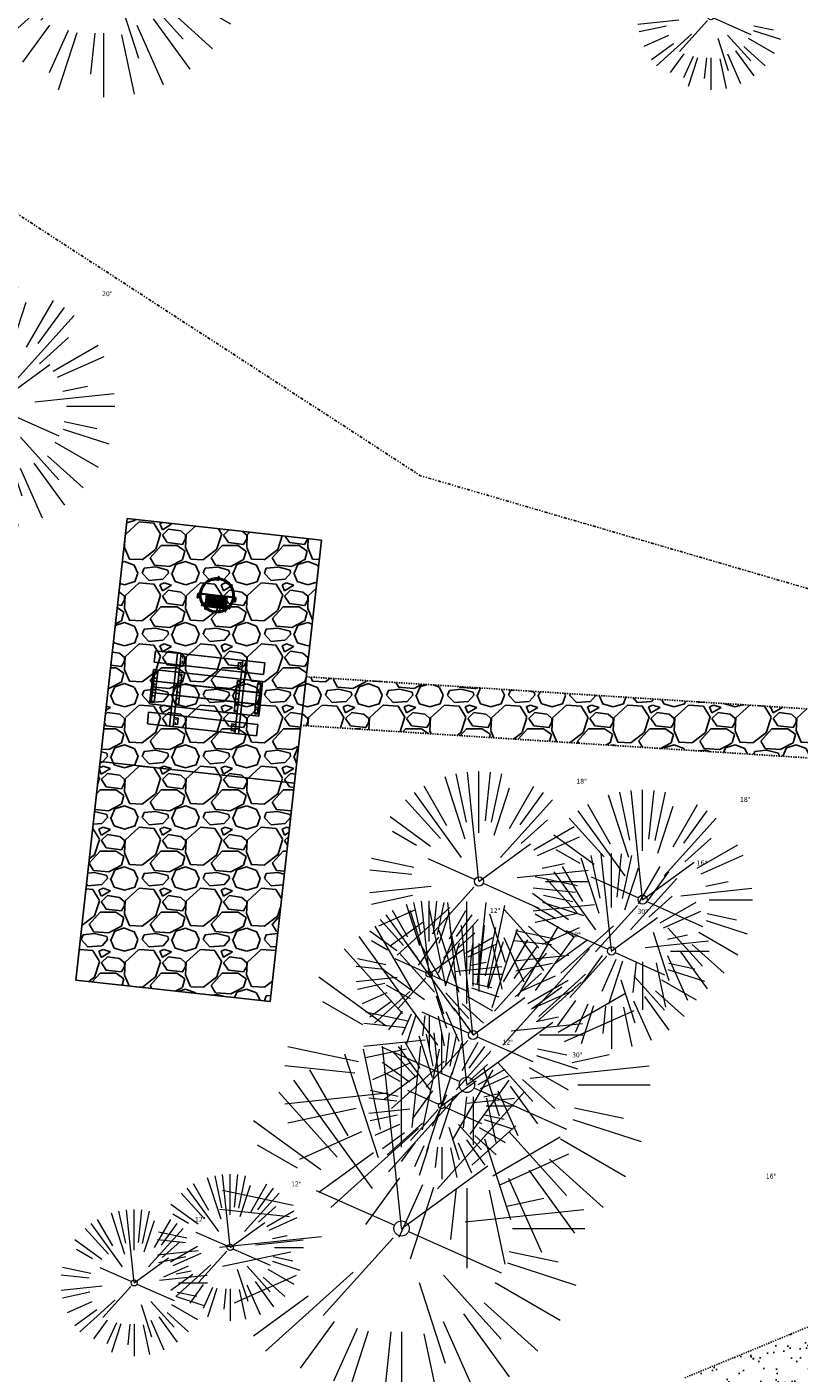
# Model space of a CAD drawing. Header units: feet. Extents: x 1134296 to 1140710, y 647902 to 649877.
# Tile 49 of 57: x 1134967 to 1135030, y 649015 to 649125. Entities that reach past the tile are written whole.
import ezdxf

# ---------------------------------------------------------------- set-up
doc = ezdxf.new("R2010")
doc.units = ezdxf.units.FT
doc.header["$MEASUREMENT"] = 0
doc.linetypes.add('DIVIDE2', pattern=[0.625, 0.25, -0.125, 0, -0.125, 0, -0.125])
doc.linetypes.add('RAD', pattern=[0.13, 0.08, -0.05])
for name, color, linetype, lineweight in [('-ANGLE-IRON', 8, 'Continuous', 25), ('V-SITE-VEGE', 55, 'Continuous', 18), ('V-SITE-VEGE-TEXT', 8, 'Continuous', 18)]:
    doc.layers.add(name, color=color, linetype=linetype, lineweight=lineweight)
for name, color, linetype in [('-BOLTS-LAGS-SCREWS', 7, 'Continuous'), ('-CONCRETE', 9, 'Continuous'), ('-HARDWARE', 7, 'Continuous'), ('-TIMBER', 5, 'Continuous'), ('C-CAMPSITE-PADS', 6, 'Continuous'), ('C-PRKG-ASPH', 8, 'Continuous'), ('C-PRKG-GRVL', 8, 'Continuous'), ('C-ROAD-GRVL', 1, 'RAD'), ('C-SWLK-GRVL', 6, 'RAD'), ('C-SWLK-GRVL-PATT', 8, 'Continuous'), ('G-XREF', 7, 'Continuous'), ('V-FLOOD-PLAIN', 2, 'DIVIDE2')]:
    doc.layers.add(name, color=color, linetype=linetype)
doc.styles.add('SEI-Dim & Leader', font='tahoma.ttf')
pattern_1 = [(228.012787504, (3.6, 5), (-40.00000000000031, -45.00000000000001), [0.67268, -66.5954402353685]), (184.969740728, (3.15, 4.5), (59.99999999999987, 5.000000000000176), [1.15434, -114.27962380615]), (132.510447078, (2, 4.4), (50.00000000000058, -54.99999999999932), [0.8139400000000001, -80.5801629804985]), (267.273689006, (0.05, 3.15), (5.000000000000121, 100.0000000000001), [1.05119, -104.067790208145]), (292.833654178, (0, 2.1), (-24.99999999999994, 60.00000000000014), [1.030775, -102.0468656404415]), (357.273689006, (0.4, 1.15), (-100.0000000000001, 5.000000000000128), [1.05119, -104.067790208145]), (37.6942404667, (1.45, 1.1), (-64.99999999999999, -49.99999999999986), [1.390145, -137.62424274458]), (72.2553283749, (2.55, 1.95), (35.00000000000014, 110), [1.31244, -129.9316074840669]), (121.429565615, (2.95, 3.2), (-40.0000000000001, 64.99999999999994), [1.05475, -104.420365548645]), (175.236358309, (2.4, 4.1), (54.99999999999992, -5.00000000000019), [1.20416, -59.0038128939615]), (222.397437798, (1.2, 4.2), (-59.99999999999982, -54.99999999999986), [1.55724, -154.1668750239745]), (138.814074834, (5, 3.1), (-35.00000000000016, 30), [0.5315049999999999, -52.61922406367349]), (171.46923439, (4.600000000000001, 3.45), (64.99999999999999, -9.999999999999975), [1.011185, -100.107557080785]), (225, (3.6, 3.6), (-5.551115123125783e-16, -4.999999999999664), [0.707105, -6.3639628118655]), (203.198590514, (3.25, 4.2), (24.99999999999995, 9.999999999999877), [0.38079, -37.6980755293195]), (291.801409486, (2.9, 4.050000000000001), (-4.99999999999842, 15.00000000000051), [0.538515, -26.3873090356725]), (30.96375653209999, (3.1, 3.55), (15.00000000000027, 9.999999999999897), [0.874645, -28.2801144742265]), (161.565051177, (3.85, 4), (10.00000000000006, -4.999999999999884), [0.632455, -15.178933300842]), (16.389540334, (0, 4.050000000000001), (49.99999999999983, 15.00000000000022), [0.886, -87.714225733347]), (70.3461759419, (0.8500000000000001, 4.3), (-20.0000000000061, -55.00000000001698), [0.7433049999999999, -73.58703873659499]), (293.198590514, (3.85, 5), (-9.999999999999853, 24.99999999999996), [0.761575, -37.3172905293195]), (343.610459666, (4.149999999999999, 4.3), (-49.99999999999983, 15.00000000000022), [0.8859999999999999, -87.71422573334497]), (339.44395478, (0, 0.95), (-25.00000000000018, 10.00000000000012), [0.8543999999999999, -41.86561872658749]), (294.775140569, (0.8, 0.65), (-25.00000000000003, 55.00000000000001), [0.71589, -70.87321531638]), (66.8014094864, (3.9, 0), (9.999999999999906, 24.99999999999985), [0.761575, -37.3172905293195]), (17.3540246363, (4.2, 0.7000000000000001), (-64.99999999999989, -19.99999999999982), [0.838155, -82.97711807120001]), (69.44395478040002, (1.45, 0), (-10.00000000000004, -24.99999999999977), [0.4272, -42.29281872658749]), (101.309932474, (3.6, 0), (-4.999999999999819, 20.00000000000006), [0.25495, -25.240147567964]), (165.963756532, (3.55, 0.25), (14.99999999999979, -5.000000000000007), [1.030775, -19.5847531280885]), (186.009005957, (2.55, 0.5), (50.00000000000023, 4.999999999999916), [0.9552499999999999, -94.56961587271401]), (303.690067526, (3.1, 3.1), (-4.999999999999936, 9.999999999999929), [0.7211099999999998, -17.30664637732]), (353.157226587, (3.5, 2.5), (85.00000000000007, -10.00000000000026), [1.25897, -124.6378131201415]), (60.9453959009, (4.75, 2.35), (-19.99999999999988, -34.99999999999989), [0.51478, -50.963370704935]), (90, (5, 2.8), (-4.999999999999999, 5), [0.3, -4.699999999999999]), (120.256437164, (2.45, 0.65), (20.00000000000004, -35.00000000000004), [0.69462, -68.76759994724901]), (48.01278750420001, (2.1, 1.25), (40, 44.99999999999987), [1.34536, -65.92276023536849]), (0, (3, 2.25), (5, 5), [1.3, -3.7]), (325.3048464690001, (4.3, 2.25), (50.0000000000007, -34.99999999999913), [0.7905699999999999, -78.26637150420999]), (254.054604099, (4.95, 1.8), (-5.000000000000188, -20.00000000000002), [0.72801, -35.6725394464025]), (207.645975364, (4.75, 1.1), (-94.99999999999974, -50.00000000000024), [1.185325, -117.347370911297]), (175.42607874, (3.7, 0.55), (-64.99999999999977, 5.000000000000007), [1.253995, -124.1453670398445])]
pattern_2 = [(115, (0, 0), (-1.132884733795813, -0.5282728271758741), [])]

# ---------------------------------------------------------------- blocks, each defined once
blk = doc.blocks.new('V-SITE-VEGE-Coniferious Tree 2')
at = {"color": 0, "linetype": 'ByBlock'}
for p, q in [((-0.0574950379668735, 0.2703678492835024), (-0.1039851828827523, 0.4890788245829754)), ((-0.0003172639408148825, 0.0025937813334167), (-0.05229705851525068, 0.4972664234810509)), ((-3.601054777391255e-05, 0.2219193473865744), (-3.601054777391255e-05, 0.5000060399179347)), ((0.02890183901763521, 0.2753366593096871), (0.05222503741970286, 0.4972664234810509)), ((0.0571938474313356, 0.2692740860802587), (0.1039131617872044, 0.4890788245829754)), ((-0.06264093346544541, 0.1926377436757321), (-0.1545378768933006, 0.4755369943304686)), ((-0.07913071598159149, 0.1088658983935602), (-0.2939353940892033, 0.4045257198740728)), ((-0.1460065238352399, 0.2528363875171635), (-0.2500390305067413, 0.4330260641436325)), ((0.06850648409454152, 0.2109817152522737), (0.1382469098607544, 0.425630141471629)), ((0.139142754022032, 0.2410654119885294), (0.2499670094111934, 0.4330260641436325)), ((0.1868724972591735, 0.2572635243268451), (0.2938633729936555, 0.4045257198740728)), ((-0.1756943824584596, 0.1950752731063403), (-0.3346129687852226, 0.3715878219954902)), ((0.09777767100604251, 0.108636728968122), (0.3345409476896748, 0.3715878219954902)), ((-0.2201011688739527, 0.1598873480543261), (-0.4045617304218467, 0.2938993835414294)), ((0.1919663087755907, 0.1728666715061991), (0.3115823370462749, 0.2805763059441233)), ((-0.2844040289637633, 0.1641894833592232), (-0.393144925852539, 0.2269610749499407)), ((0.2487690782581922, 0.143647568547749), (0.4329900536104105, 0.2500030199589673)), ((0.2658942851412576, 0.1183972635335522), (0.4567507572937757, 0.2033670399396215)), ((-0.0009318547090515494, -0.0006770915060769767), (0.2349564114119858, 0.1707208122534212)), ((-0.2961437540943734, 0.06292784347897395), (-0.4891148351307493, 0.1039491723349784)), ((-0.01992166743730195, 0.008854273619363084), (-0.2318825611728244, 0.1032199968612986)), ((0.2872695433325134, 0.06106323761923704), (0.3884790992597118, 0.08257391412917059)), ((-0.3060292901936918, 0.03215663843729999), (-0.4973024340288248, 0.05226104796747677)), ((0.173080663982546, 0.01818771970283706), (0.497230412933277, 0.05226104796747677)), ((0.3024988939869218, 0), (0.4999700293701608, 0)), ((-0.2182782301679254, -0.02292736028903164), (-0.4973024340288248, -0.05226104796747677)), ((-0.02300503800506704, -0.02554197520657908), (-0.2137781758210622, -0.2373882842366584)), ((0.01849546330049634, -0.008260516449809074), (0.2719985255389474, -0.1211160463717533)), ((-0.302185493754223, -0.0642195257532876), (-0.4891148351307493, -0.1039491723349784)), ((0.2936342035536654, -0.06241742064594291), (0.4274066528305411, -0.09084484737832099)), ((0.2891445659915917, -0.09395946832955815), (0.4755009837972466, -0.1545018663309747)), ((-0.2881436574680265, -0.1282723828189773), (-0.4568227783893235, -0.2033670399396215)), ((-0.1320480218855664, -0.1188660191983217), (-0.3716238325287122, -0.3345769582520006)), ((0.1143820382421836, -0.1271057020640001), (0.2718110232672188, -0.301920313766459)), ((0.04781873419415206, -0.1473038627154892), (0.1192466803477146, -0.3671294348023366)), ((0.2555295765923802, -0.1475434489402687), (0.4329900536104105, -0.2500030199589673)), ((-0.254528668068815, -0.1848980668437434), (-0.4045617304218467, -0.2938993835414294)), ((0.2253521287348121, -0.2029399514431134), (0.3715518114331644, -0.3345769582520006)), ((-0.1842986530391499, -0.2536176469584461), (-0.2766747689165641, -0.3807650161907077)), ((0.1131111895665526, -0.2541280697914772), (0.2033310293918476, -0.4567867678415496)), ((0.1688618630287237, -0.2324611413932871), (0.2938633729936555, -0.4045257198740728)), ((-0.1213812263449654, -0.2725449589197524), (-0.1855903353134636, -0.4167758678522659)), ((-0.09098502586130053, -0.2799408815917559), (-0.1545378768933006, -0.4755369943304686)), ((-0.02966136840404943, -0.2817638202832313), (-0.04434904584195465, -0.4216092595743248)), ((-3.601054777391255e-05, -0.2817638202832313), (-3.601054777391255e-05, -0.5000060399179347)), ((0.06104806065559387, -0.2873055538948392), (0.1039131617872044, -0.4890788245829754))]:
    blk.add_line(p, q, dxfattribs=at)
blk.add_circle((-3.601054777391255e-05, 0), 0.02083358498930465)
blk = doc.blocks.new('C_XBASE-PACTOLA_02403811')
at = {"layer": 'V-FLOOD-PLAIN', "flags": 128}
blk.add_lwpolyline([(1134914.782730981, 649486.6812236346), (1134964.912024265, 649449.9128447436), (1134986.127264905, 649409.6138352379), (1134975.347427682, 649311.0767022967), (1134958.917484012, 649205.057923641), (1134955.558909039, 649145.2391346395), (1134964.044928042, 649110.8634109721), (1134999.274655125, 649087.9986497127), (1135032.634643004, 649078.2829496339), (1135064.165377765, 649081.7137970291), (1135129.218654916, 649125.0400490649), (1135225.738491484, 649171.7426832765), (1135337.320879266, 649207.1686943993), (1135395.200465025, 649212.4327917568)], dxfattribs=at)
at = {"layer": 'V-SITE-VEGE', "rotation": 8.537736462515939e-07}
for p, xscale, yscale, zscale in [((1134973.32, 649130.981), 23.99971008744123, 23.99971008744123, 23.99971008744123), ((1135023.038, 649125.576), 11.99985504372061, 11.99985504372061, 11.99985504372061), ((1135014.9, 649049.1), 15.99980672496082, 15.99980672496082, 15.99980672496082), ((1134999.97, 649047.209), 11.99985504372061, 11.99985504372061, 11.99985504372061), ((1135001.001, 649036.437), 11.99985504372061, 11.99985504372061, 11.99985504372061), ((1134983.691, 649024.834), 11.99985504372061, 11.99985504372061, 11.99985504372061), ((1134975.822, 649021.938), 11.99985504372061, 11.99985504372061, 11.99985504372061)]:
    blk.add_blockref('V-SITE-VEGE-Coniferious Tree 2', p, dxfattribs=dict(at, xscale=xscale, yscale=yscale, zscale=zscale))
at = {"layer": 'V-SITE-VEGE'}
for p, xscale, yscale, zscale in [((1134964.226, 649093.693), 19.99975840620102, 19.99975840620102, 19.99975840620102), ((1135004.056, 649054.79), 17.99978256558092, 17.99978256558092, 17.99978256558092), ((1135017.454, 649053.298), 17.99978256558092, 17.99978256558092, 17.99978256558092), ((1135003.066, 649038.141), 29.99963760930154, 29.99963760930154, 29.99963760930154), ((1135003.567, 649042.227), 17.99978256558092, 17.99978256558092, 17.99978256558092), ((1134997.717, 649026.387), 29.99963760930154, 29.99963760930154, 29.99963760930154)]:
    blk.add_blockref('V-SITE-VEGE-Coniferious Tree 2', p, dxfattribs=dict(at, xscale=xscale, yscale=yscale, zscale=zscale))
at = {"layer": 'V-SITE-VEGE-TEXT', "char_height": 0.4, "attachment_point": 7, "style": 'SEI-Dim & Leader'}
for s, insert in [('20"', (1134973.198604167, 649102.693)), ('18"', (1135012.03134375, 649062.79)), ('18"', (1135025.42934375, 649061.298)), ('16"', (1135021.878083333, 649056.1)), ('12"', (1135004.9535625, 649052.209)), ('30"', (1135017.02490625, 649052.141)), ('18"', (1135011.54234375, 649050.227)), ('12"', (1135005.9845625, 649041.437)), ('30"', (1135011.67590625, 649040.387)), ('12"', (1134988.6745625, 649029.834)), ('16"', (1135027.542083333, 649030.463)), ('12"', (1134980.8055625, 649026.938))]:
    blk.add_mtext(s, dxfattribs=dict(at, insert=insert))
blk = doc.blocks.new('10FT_Precast Table')
at = {"layer": '-ANGLE-IRON'}
for p, q in [((-28.53399626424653, 27.12499979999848), (-28.53399626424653, 33.62500020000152)), ((-28.53399626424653, 33.62500020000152), (-24.53403626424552, 33.62500020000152)), ((-24.53403626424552, 27.12499979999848), (-28.53399626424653, 27.12499979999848)), ((-24.53403626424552, 33.62500020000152), (-24.53403626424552, 27.12499979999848)), ((28.46604333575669, 27.12499979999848), (28.46604333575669, 33.62500020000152)), ((28.46604333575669, 33.62500020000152), (32.4660033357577, 33.62500020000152)), ((32.4660033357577, 27.12499979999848), (28.46604333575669, 27.12499979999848)), ((32.4660033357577, 33.62500020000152), (32.4660033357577, 27.12499979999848)), ((-49.49999999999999, 15.84066587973), (-52.49999999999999, 15.84066587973)), ((-52.49999999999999, 15.84066587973), (-52.49999999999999, -14.65933416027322)), ((-49.49999999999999, -14.65933416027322), (-49.49999999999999, 15.84066587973)), ((-25.53399626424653, 15.8406658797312), (-28.53399626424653, 15.8406658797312)), ((-28.53399626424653, 15.8406658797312), (-28.53399626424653, -14.65933416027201)), ((-25.53399626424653, -14.65933416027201), (-25.53399626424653, 15.8406658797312)), ((32.4660033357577, 15.84066587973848), (29.4660033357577, 15.84066587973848)), ((29.4660033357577, 15.84066587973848), (29.4660033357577, -14.65933416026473)), ((32.4660033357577, -14.65933416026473), (32.4660033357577, 15.84066587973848)), ((52.50000000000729, 15.8406658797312), (49.50000000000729, 15.8406658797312)), ((49.50000000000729, 15.8406658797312), (49.50000000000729, -14.65933416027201)), ((52.50000000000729, -14.65933416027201), (52.50000000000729, 15.8406658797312)), ((-52.49999999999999, -14.65933416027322), (-49.49999999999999, -14.65933416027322)), ((-28.53399626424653, -14.65933416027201), (-25.53399626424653, -14.65933416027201)), ((29.4660033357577, -14.65933416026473), (32.4660033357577, -14.65933416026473)), ((49.50000000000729, -14.65933416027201), (52.50000000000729, -14.65933416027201)), ((-28.53399626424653, -33.62500019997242), (-28.53399626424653, -27.12499979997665)), ((-28.53399626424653, -27.12499979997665), (-24.53403626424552, -27.12499979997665)), ((-24.53403626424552, -33.62500019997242), (-28.53399626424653, -33.62500019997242)), ((-24.53403626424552, -27.12499979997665), (-24.53403626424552, -33.62500019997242)), ((28.46604333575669, -33.62500019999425), (28.46604333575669, -27.1249997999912)), ((28.46604333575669, -27.1249997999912), (32.4660033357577, -27.1249997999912)), ((32.4660033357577, -33.62500019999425), (28.46604333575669, -33.62500019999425)), ((32.4660033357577, -27.1249997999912), (32.4660033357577, -33.62500019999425))]:
    blk.add_line(p, q, dxfattribs=at)
at = {"layer": '-BOLTS-LAGS-SCREWS'}
for centre in [(-26.53401626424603, 32.12500020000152), (-26.53401626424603, 28.62499979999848), (30.46602333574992, 32.12500020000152), (30.46602333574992, 28.62499979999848), (-50.99999999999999, 14.84066987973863), (-27.03399626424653, 14.84066987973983), (30.9660033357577, 14.84066987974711), (51.00000000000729, 14.84066987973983), (-50.99999999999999, 9.340670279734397), (-50.99999999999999, 3.340670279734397), (-27.03399626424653, 9.340670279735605), (-27.03399626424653, 3.340670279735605), (30.9660033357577, 9.34067027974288), (30.9660033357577, 3.340670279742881), (51.00000000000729, 9.340670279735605), (51.00000000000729, 3.340670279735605), (-50.99999999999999, -2.159338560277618), (-50.99999999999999, -8.159338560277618), (-27.03399626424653, -2.15933856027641), (-27.03399626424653, -8.15933856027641), (30.9660033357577, -2.159338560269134), (30.9660033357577, -8.159338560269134), (51.00000000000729, -2.15933856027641), (51.00000000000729, -8.15933856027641), (-50.99999999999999, -13.65933816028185), (-27.03399626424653, -13.65933816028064), (30.9660033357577, -13.65933816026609), (51.00000000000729, -13.65933816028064), (-26.53401626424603, -28.62499979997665), (-26.53401626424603, -32.12500019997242), (30.46602333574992, -28.6249997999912), (30.46602333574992, -32.12500019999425)]:
    blk.add_circle(centre, 0.15625000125, dxfattribs=at)
at = {"layer": '-CONCRETE'}
for p, q in [((-32.03399630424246, -35.99999999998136), (-32.03399630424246, 35.99999999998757)), ((-28.53399626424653, 35.99999999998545), (-28.53399626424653, 33.62500020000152)), ((-28.53399626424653, -27.12499979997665), (-28.53399626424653, 27.12499979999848)), ((32.4660033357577, 36), (32.4660033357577, 33.62500020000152)), ((32.4660033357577, -27.1249997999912), (32.4660033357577, 27.12499979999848)), ((35.96600337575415, -35.99999999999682), (35.96600337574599, 35.99999999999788)), ((-28.53399626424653, -35.99999999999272), (-28.53399626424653, -33.62500019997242)), ((32.4660033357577, -33.62500019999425), (32.4660033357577, -36))]:
    blk.add_line(p, q, dxfattribs=at)
at = {"layer": '-TIMBER'}
for p, q in [((-53.99999999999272, 24.74999999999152), (-54, 35.99999999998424)), ((-54, 35.99999999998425), (54, 36.0000000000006)), ((54.00000000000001, 24.75000000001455), (54.00000000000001, 36)), ((-54, 24.74999999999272), (53.99999999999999, 24.74999999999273)), ((-53.99999999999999, 6.465667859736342), (-53.99999999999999, 17.71566785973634)), ((-53.99999999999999, 17.71566785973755), (54, 17.71566785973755)), ((54.00000000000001, 17.71566785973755), (54.00000000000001, 6.46566785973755)), ((-53.99999999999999, 6.46566785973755), (54, 6.46566785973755)), ((-53.99999999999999, -5.034336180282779), (-53.99999999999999, 6.215667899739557)), ((-53.99999999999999, 6.215667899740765), (54, 6.215667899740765)), ((54.00000000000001, 6.215667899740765), (54.00000000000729, -5.034336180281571)), ((54.00000000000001, -5.034336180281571), (-53.99999999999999, -5.034336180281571)), ((-53.99999999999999, -16.53433614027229), (-53.99999999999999, -5.28433614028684)), ((54.00000000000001, -5.284336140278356), (-53.99999999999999, -5.284336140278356)), ((54.00000000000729, -5.28433614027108), (54.00000000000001, -16.53433614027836)), ((54.00000000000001, -16.53433614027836), (-53.99999999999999, -16.53433614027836)), ((-54, -35.99999999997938), (-53.99999999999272, -24.74999999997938)), ((-54, -24.74999999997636), (53.99999999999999, -24.75000000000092)), ((54.00000000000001, -36), (54.00000000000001, -24.75)), ((-54, -35.99999999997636), (53.99999999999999, -36.00000000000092))]:
    blk.add_line(p, q, dxfattribs=at)
blk = doc.blocks.new('*X386')
at = {"color": 0}
for p, q in [((146.0622026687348, 353.5980429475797), (146.1426743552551, 353.6785146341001)), ((146.0622026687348, 352.8909361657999), (146.8122026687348, 353.6409361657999)), ((146.0622026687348, 352.5373827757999), (146.8122026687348, 353.2873827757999)), ((146.0622026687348, 351.8302759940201), (146.8122026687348, 352.5802759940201)), ((146.0622026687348, 351.4767226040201), (146.8122026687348, 352.2267226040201)), ((146.0622026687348, 350.7696158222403), (146.8122026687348, 351.5196158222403)), ((146.3246548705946, 350.6785146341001), (146.8122026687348, 351.1660624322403))]:
    blk.add_line(p, q, dxfattribs=at)
blk = doc.blocks.new('Pilot Rocks FS-30_18_PA')
at = {"layer": '-HARDWARE'}
for p, q in [((-8.817777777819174, 0.04421580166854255), (-17.86666666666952, 0.04421580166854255)), ((-17.86666666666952, 0.04421580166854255), (-12.77892653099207, 0.04421580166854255)), ((-10.20000000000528, 0.04421580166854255), (10.19999999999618, 0.04421580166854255)), ((8.817777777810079, 0.04421580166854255), (17.86666666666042, 0.04421580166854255)), ((12.77892653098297, 0.04421580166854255), (17.86666666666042, 0.04421580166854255)), ((-18.93333333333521, -4.555784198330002), (-18.93333333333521, -1.355784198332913)), ((-18.93333333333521, -1.355784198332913), (-18.86666666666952, -1.355784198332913)), ((-18.86666666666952, -1.355784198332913), (-18.86666666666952, -0.9557841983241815)), ((-18.86666666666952, -1.355784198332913), (-18.86666666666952, -0.9557841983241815)), ((-18.20000000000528, -1.355784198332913), (-18.20000000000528, -0.9557841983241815)), ((-18.20000000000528, -0.9557841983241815), (-18.20000000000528, -1.355784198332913)), ((-18.20000000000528, -1.355784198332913), (-18.13333333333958, -1.355784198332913)), ((-18.13333333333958, -1.355784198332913), (-18.13333333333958, -4.555784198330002)), ((-8.817777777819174, -0.6224508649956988), (-17.86666666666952, -0.6224508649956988)), ((-13.33940419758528, -0.6224508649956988), (-17.86666666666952, -0.6224508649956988)), ((-10.20000000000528, -0.6224508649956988), (10.19999999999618, -0.6224508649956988)), ((-10.20000000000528, -0.6224508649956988), (-10.20000000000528, -11.31238912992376)), ((-10.20000000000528, -11.31238912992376), (-10.20000000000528, -14.84572246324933)), ((-9.533333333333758, -0.6224508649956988), (-9.533333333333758, -11.31238912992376)), ((-9.533333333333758, -11.31238912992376), (-9.533333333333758, -14.84572246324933)), ((-9.533333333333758, -11.64572246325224), (9.533333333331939, -11.64572246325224)), ((-9.533333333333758, -12.31238912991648), (9.533333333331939, -12.31238912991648)), ((-8.817777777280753, -0.6224508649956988), (-8.817777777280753, -11.64572246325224)), ((-8.284444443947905, -0.6224508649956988), (-8.284444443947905, -11.64572246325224)), ((-7.502222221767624, -0.6224508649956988), (-7.502222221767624, -11.64572246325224)), ((-6.9688888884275, -0.6224508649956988), (-6.9688888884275, -11.64572246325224)), ((-6.18666666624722, -0.6224508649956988), (-6.18666666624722, -11.64572246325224)), ((-5.653333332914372, -0.6224508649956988), (-5.653333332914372, -11.64572246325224)), ((-4.871111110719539, -0.6224508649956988), (-4.871111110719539, -11.64572246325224)), ((-4.337777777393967, -0.6224508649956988), (-4.337777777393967, -11.64572246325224)), ((-3.555555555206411, -0.6224508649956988), (-3.555555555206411, -11.64572246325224)), ((-3.022222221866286, -0.6224508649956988), (-3.022222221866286, -11.64572246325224)), ((-2.23999999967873, -0.6224508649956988), (-2.23999999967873, -11.64572246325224)), ((-1.706666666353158, -0.6224508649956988), (-1.706666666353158, -11.64572246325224)), ((-0.9244444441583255, -0.6224508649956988), (-0.9244444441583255, -11.64572246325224)), ((-0.3911111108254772, -0.6224508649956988), (-0.3911111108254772, -11.64572246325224)), ((0.3911111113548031, -0.6224508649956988), (0.3911111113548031, -11.64572246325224)), ((0.9244444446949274, -0.6224508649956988), (0.9244444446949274, -11.64572246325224)), ((1.706666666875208, -0.6224508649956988), (1.706666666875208, -11.64572246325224)), ((2.240000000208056, -0.6224508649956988), (2.240000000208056, -11.64572246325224)), ((3.022222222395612, -0.6224508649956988), (3.022222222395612, -11.64572246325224)), ((3.555555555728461, -0.6224508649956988), (3.555555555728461, -11.64572246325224)), ((4.337777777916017, -0.6224508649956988), (4.337777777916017, -11.64572246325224)), ((4.871111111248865, -0.6224508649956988), (4.871111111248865, -11.64572246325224)), ((5.653333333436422, -0.6224508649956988), (5.653333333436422, -11.64572246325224)), ((6.18666666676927, -0.6224508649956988), (6.18666666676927, -11.64572246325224)), ((6.968888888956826, -0.6224508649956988), (6.968888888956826, -11.64572246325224)), ((7.502222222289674, -0.6224508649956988), (7.502222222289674, -11.64572246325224)), ((8.28444444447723, -0.6224508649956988), (8.28444444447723, -11.64572246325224)), ((8.817777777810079, -0.6224508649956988), (8.817777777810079, -11.64572246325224)), ((17.86666666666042, -0.6224508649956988), (8.817777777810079, -0.6224508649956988)), ((9.533333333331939, -0.6224508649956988), (9.533333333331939, -11.31238912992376)), ((9.533333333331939, -11.31238912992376), (9.533333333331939, -14.84572246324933)), ((10.19999999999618, -0.6224508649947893), (10.19999999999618, -11.31238912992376)), ((10.19999999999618, -11.31238912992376), (10.19999999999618, -14.84572246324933)), ((18.13333333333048, -4.555784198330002), (18.13333333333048, -1.355784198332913)), ((18.13333333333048, -1.355784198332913), (18.19999999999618, -1.355784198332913)), ((18.93333333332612, -4.555784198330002), (18.13333333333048, -4.555784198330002)), ((18.19999999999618, -1.355784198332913), (18.19999999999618, -0.9557841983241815)), ((18.19999999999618, -1.355784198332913), (18.19999999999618, -0.9557841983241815)), ((18.86666666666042, -1.355784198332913), (18.86666666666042, -0.9557841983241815)), ((18.86666666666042, -0.9557841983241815), (18.86666666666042, -1.355784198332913)), ((18.86666666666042, -1.355784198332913), (18.93333333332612, -1.355784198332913)), ((18.93333333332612, -1.355784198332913), (18.93333333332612, -4.555784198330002)), ((-10.20000000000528, -13.68324198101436), (-10.20000000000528, -14.84572246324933)), ((-9.533333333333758, -14.84572246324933), (-9.533333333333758, -14.47618734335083)), ((9.533333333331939, -14.47618734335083), (9.533333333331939, -14.84572246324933)), ((10.19999999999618, -14.84572246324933), (10.19999999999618, -13.68324198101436))]:
    blk.add_line(p, q, dxfattribs=at)
at = {"layer": '-HARDWARE', "flags": 128}
for points in [[(0.04426932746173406, 18.18944163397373, 1), (-0.6223972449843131, 18.18908719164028), (-0.6206959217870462, 14.98908764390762, 1), (0.04597065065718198, 14.98944208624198), (0.04426932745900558, 18.18944163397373)], [(-11.77825193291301, -8.933957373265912, -1), (-11.29140720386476, -9.3893985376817), (-13.47752479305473, -11.72625323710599, -1), (-13.96436952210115, -11.27081207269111), (-11.77825193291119, -8.93395737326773)], [(11.77825193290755, -8.933957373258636, 1), (11.29140720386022, -9.389398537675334), (13.47752479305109, -11.72625323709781, 1), (13.96436952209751, -11.27081207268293), (11.77825193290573, -8.933957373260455)]]:
    blk.add_lwpolyline(points, format="xyb", dxfattribs=at)
at = {"layer": '-HARDWARE'}
for points in [[(-18.93333333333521, -4.555784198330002), (-18.93333333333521, -1.355784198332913), (-18.13333333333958, -1.355784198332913), (-18.13333333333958, -4.555784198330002)], [(-7.502222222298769, -11.64572246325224), (-8.28444444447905, -11.64572246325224), (-8.28444444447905, -0.6224508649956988), (-7.502222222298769, -0.6224508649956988)], [(-6.186666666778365, -11.64572246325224), (-6.968888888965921, -11.64572246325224), (-6.968888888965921, -0.6224508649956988), (-6.186666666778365, -0.6224508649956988)], [(-4.87111111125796, -11.64572246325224), (-5.653333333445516, -11.64572246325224), (-5.653333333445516, -0.6224508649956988), (-4.87111111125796, -0.6224508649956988)], [(-3.555555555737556, -11.64572246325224), (-4.337777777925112, -11.64572246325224), (-4.337777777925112, -0.6224508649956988), (-3.555555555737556, -0.6224508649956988)], [(-2.240000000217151, -11.64572246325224), (-3.022222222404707, -11.64572246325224), (-3.022222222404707, -0.6224508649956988), (-2.240000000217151, -0.6224508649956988)], [(-0.9244444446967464, -11.64572246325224), (-1.706666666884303, -11.64572246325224), (-1.706666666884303, -0.6224508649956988), (-0.9244444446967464, -0.6224508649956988)], [(-0.3911111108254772, -11.64572246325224), (0.3911111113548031, -11.64572246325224), (0.3911111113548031, -0.6224508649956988), (-0.3911111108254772, -0.6224508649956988)], [(0.9244444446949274, -11.64572246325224), (1.706666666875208, -11.64572246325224), (1.706666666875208, -0.6224508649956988), (0.9244444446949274, -0.6224508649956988)], [(2.240000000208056, -11.64572246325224), (3.022222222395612, -11.64572246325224), (3.022222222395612, -0.6224508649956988), (2.240000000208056, -0.6224508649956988)], [(3.555555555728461, -11.64572246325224), (4.337777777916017, -11.64572246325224), (4.337777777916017, -0.6224508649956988), (3.555555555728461, -0.6224508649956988)], [(4.871111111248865, -11.64572246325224), (5.653333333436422, -11.64572246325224), (5.653333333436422, -0.6224508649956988), (4.871111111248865, -0.6224508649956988)], [(6.18666666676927, -11.64572246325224), (6.968888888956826, -11.64572246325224), (6.968888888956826, -0.6224508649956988), (6.18666666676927, -0.6224508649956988)], [(7.502222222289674, -11.64572246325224), (8.28444444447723, -11.64572246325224), (8.28444444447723, -0.6224508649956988), (7.502222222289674, -0.6224508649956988)], [(18.93333333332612, -4.555784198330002), (18.93333333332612, -1.355784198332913), (18.13333333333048, -1.355784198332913), (18.13333333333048, -4.555784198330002)]]:
    blk.add_lwpolyline(points, close=True, dxfattribs=at)
for centre, radius, start, end in [((0, 9.094947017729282e-13), 17.06666666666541, 0.1484403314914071, 179.8515596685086), ((0, 0), 15.73333333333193, 0.1610200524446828, 179.8389799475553), ((-17.86666666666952, -0.9557841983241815), 1, 90, 180), ((-17.86666666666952, -0.9557841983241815), 1, 90, 180), ((17.86666666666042, -0.9557841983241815), 1, 0, 90), ((17.86666666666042, -0.9557841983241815), 1, 0, 90), ((-17.86666666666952, -0.9557841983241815), 0.3333333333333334, 90, 180), ((-17.86666666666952, -0.9557841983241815), 0.3333333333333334, 90, 180), ((0, 9.094947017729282e-13), 17.06666666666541, 182.0901397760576, 220.7490543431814), ((0, 0), 15.73333333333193, 182.2673591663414, 220.2247561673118), ((-9.094947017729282e-13, 1.818989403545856e-12), 17.06666666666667, 220.7490543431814, 233.2977773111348), ((-9.094947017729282e-13, 1.818989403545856e-12), 15.73333333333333, 220.2247561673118, 229.5860659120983), ((-9.866666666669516, -11.64572246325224), 0.3333333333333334, 0, 180), ((-9.094947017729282e-13, 1.818989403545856e-12), 15.73333333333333, 232.7040475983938, 307.2959524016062), ((9.866666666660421, -11.64572246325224), 0.3333333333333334, 0, 180), ((-9.094947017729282e-13, 1.818989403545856e-12), 15.73333333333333, 310.4139340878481, 319.7752438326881), ((-6.821210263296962e-11, 6.548361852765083e-11), 17.06666666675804, 306.7022226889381, 319.2509456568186), ((0, 0), 15.73333333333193, 319.7752438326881, 357.7326408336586), ((0, 9.094947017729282e-13), 17.06666666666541, 319.2509456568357, 357.9098602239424), ((17.86666666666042, -0.9557841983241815), 0.3333333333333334, 0, 90), ((17.86666666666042, -0.9557841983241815), 0.3333333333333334, 0, 90), ((-9.866666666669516, -14.84572246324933), 0.3333333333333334, 180, 0), ((-9.866666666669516, -14.84572246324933), 0.3333333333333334, 180, 0), ((-9.094947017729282e-13, 1.818989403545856e-12), 17.06666666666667, 236.0413981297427, 303.9586018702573), ((9.866666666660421, -14.84572246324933), 0.3333333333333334, 180, 0), ((9.866666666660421, -14.84572246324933), 0.3333333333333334, 180, 0)]:
    blk.add_arc(centre, radius, start, end, dxfattribs=at)
at = {"layer": '-HARDWARE', "rotation": 180}
for p, xscale, yscale, zscale in [((137.6663495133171, 372.583162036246), 1.066666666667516, 1.066666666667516, 1.066666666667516), ((-137.6663495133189, 372.583162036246), -1.066666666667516, 1.066666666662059, 1.066666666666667)]:
    blk.add_blockref('*X386', p, dxfattribs=dict(at, xscale=xscale, yscale=yscale, zscale=zscale))
blk = doc.blocks.new('C_PBASE-PACTOLA_02403811')
at = {"layer": 'C-CAMPSITE-PADS'}
for points in [[(1134975.244826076, 649084.4917665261), (1134991.146838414, 649082.7237156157), (1134986.94771753, 649044.9564363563), (1134971.045705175, 649046.7244872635)], [(1134975.244826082, 649084.4917665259), (1134971.045705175, 649046.7244872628)]]:
    blk.add_lwpolyline(points, dxfattribs=at)
at = {"layer": 'C-ROAD-GRVL', "flags": 128}
blk.add_lwpolyline([(1135020.903927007, 649014.1641973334), (1135064.909235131, 649032.3206276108, 0.200853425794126), (1135078.528832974, 649046.0044382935)], format="xyb", dxfattribs=at)
at = {"layer": 'C-SWLK-GRVL', "flags": 128}
for points in [[(1134989.904089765, 649071.5463200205), (1135035.721967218, 649068.6127591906)], [(1134989.461592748, 649067.5664611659), (1135037.516511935, 649064.4896702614)]]:
    blk.add_lwpolyline(points, dxfattribs=at)
at = {"layer": 'Defpoints', "flags": 128}
blk.add_lwpolyline([(1134973.034762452, 649064.6142511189), (1134988.936774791, 649062.8462002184)], dxfattribs=at)
at = {"layer": '-HARDWARE', "xscale": 0.08333333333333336, "yscale": 0.08333333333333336, "zscale": 0.08333333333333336, "rotation": 353.6556774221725}
blk.add_blockref('Pilot Rocks FS-30_18_PA', (1134982.596659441, 649078.2187257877), dxfattribs=at)
at = {"xscale": 0.08333333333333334, "yscale": 0.08333333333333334, "zscale": 0.08333333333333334, "rotation": 353.65567741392}
blk.add_blockref('10FT_Precast Table', (1134981.704039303, 649070.190418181), dxfattribs=at)
blk = doc.blocks.new('C_PHTCH-PACTOLA_02403811')
at = {"layer": 'C-PRKG-ASPH'}
h = blk.add_hatch(dxfattribs=at)
h.set_pattern_fill('ANSI31', color=256, scale=10, angle=70)
h.set_pattern_definition(pattern_2)
edge = h.paths.add_edge_path(flags=16)
edge.add_arc((1135093.567290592, 648760.3570235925), 541.9999999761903, 143.5703577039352, 153.2664360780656, ccw=False)
edge.add_arc((1135093.567290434, 648760.3570237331), 541.9999997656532, 133.8742793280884, 143.5703577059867, ccw=False)
edge.add_line((1134717.918854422, 649151.0643979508), (1134791.743864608, 649222.0439889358))
edge.add_arc((1134924.814897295, 649083.6384245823), 191.9999999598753, 124.33581191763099, 133.8742793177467, ccw=False)
edge.add_line((1134816.518779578, 649242.1816391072), (1134837.543218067, 649256.5428028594))
edge.add_arc((1134886.614896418, 649184.7029087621), 87.00000000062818, 64.86660358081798, 124.33581191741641, ccw=False)
edge.add_line((1134923.566161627, 649263.4658695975), (1134945.862647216, 649253.0055803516))
edge.add_arc((1134736.896871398, 648807.5874571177), 491.9999999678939, 56.45911934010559, 64.86660355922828, ccw=False)
edge.add_line((1135008.742528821, 649217.6654234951), (1135070.901654, 649176.4593855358))
edge.add_arc((1135036.644680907, 649124.7828938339), 62.00000000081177, -10.868034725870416, 56.45911933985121, ccw=False)
edge.add_line((1135097.532652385, 649113.0929439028), (1135091.831089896, 649083.3959326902))
edge.add_arc((1135001.481196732, 649100.7423100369), 92.00000001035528, 337.8486329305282, 349.13196525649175, ccw=False)
edge.add_line((1135086.690765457, 649066.0532714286), (1135029.43531187, 648925.4119419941))
edge.add_arc((1134573.749357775, 649110.9228871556), 491.9999995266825, 335.73595333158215, 337.84863296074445, ccw=False)
edge.add_line((1135022.286728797, 648908.7392420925), (1134970.105907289, 648792.9779079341))
edge.add_line((1134970.105907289, 648792.9779079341), (1134955.070696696, 648759.622817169))
edge.add_arc((1134506.533324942, 648961.8064625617), 492.0000003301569, 331.3465562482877, 335.7359533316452, ccw=False)
edge.add_line((1134938.281078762, 648725.8872446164), (1134902.771388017, 648660.9021647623))
edge.add_arc((1134778.161263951, 648728.9926705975), 142.0000000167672, 305.95733191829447, 331.34655630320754, ccw=False)
edge.add_line((1134861.541195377, 648614.0501326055), (1134757.483908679, 648538.5664206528))
edge.add_arc((1134835.579196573, 648430.9089730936), 133.0000000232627, 125.9573319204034, 166.4171722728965)
edge.add_arc((1134672.277915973, 648470.363906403), 35.00000000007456, 244.10855969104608, 346.41717227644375, ccw=False)
edge.add_arc((1134691.461854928, 648509.9128519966), 78.95614352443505, 214.9055155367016, 244.1168481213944, ccw=False)
edge.add_line((1134626.710174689, 648464.732186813), (1134623.062749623, 648469.9579645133))
edge.add_arc((1134821.506139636, 648608.4650796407), 241.9999999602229, 191.1167612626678, 214.9138039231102, ccw=False)
edge.add_line((1134584.046954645, 648561.8052956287), (1134566.403948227, 648651.5934078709))
edge.add_arc((1135049.172208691, 648746.4554480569), 491.9999999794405, 187.9519260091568, 191.1167612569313, ccw=False)
edge.add_line((1134561.903038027, 648678.391101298), (1134552.825444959, 648743.3771249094))
edge.add_arc((1134842.017716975, 648783.7730382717), 292.0000000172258, 166.3961174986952, 187.9519260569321, ccw=False)
edge.add_line((1134558.209758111, 648852.4537669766), (1134566.77306571, 648887.8397463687))
edge.add_arc((1135093.567290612, 648760.357023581), 542.0000000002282, 158.0478401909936, 166.396117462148, ccw=False)
edge.add_arc((1135093.567290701, 648760.357023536), 542.0000000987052, 153.2664360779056, 158.0478401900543, ccw=False)
edge = h.paths.add_edge_path()
edge.add_line((1134664.934415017, 648091.0186503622), (1134641.753924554, 648097.236757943))
edge.add_arc((1135131.441785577, 647965.8792352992), 506.9999999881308, 154.1154939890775, 164.9840567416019, ccw=False)
edge.add_arc((1135131.44177555, 647965.8792402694), 506.9999887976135, 153.4314984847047, 154.115493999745, ccw=False)
edge.add_arc((1134241.513528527, 648410.9103548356), 488.0000000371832, 333.4314984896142, 338.6383717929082)
edge.add_line((1134695.987914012, 648233.1548120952), (1134704.112198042, 648253.9264793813))
edge.add_arc((1134529.027803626, 648322.4060737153), 188.0000000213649, 338.6383717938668, 377.1954705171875)
edge.add_arc((1134651.306425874, 648360.2470375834), 60.00000000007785, 17.1954705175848, 74.97265706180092)
edge.add_line((1134666.863224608, 648418.1951696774), (1134661.500576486, 648419.8056636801))
edge.add_arc((1134691.489318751, 648509.9450223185), 94.99699278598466, 223.9418846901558, 251.5980721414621, ccw=False)
edge.add_arc((1134691.535842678, 648509.9839590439), 95.05751145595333, 214.9165962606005, 223.9393241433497, ccw=False)
edge.add_line((1134613.590003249, 648455.5746160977), (1134609.942525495, 648460.8004692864))
edge.add_arc((1134821.506139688, 648608.4650796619), 258.0000000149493, 191.1167612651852, 214.9138039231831, ccw=False)
edge.add_line((1134568.347173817, 648558.7203512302), (1134550.704167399, 648648.5084634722))
edge.add_arc((1135049.172208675, 648746.4554480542), 507.9999999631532, 187.9519260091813, 191.1167612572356, ccw=False)
edge.add_line((1134546.056886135, 648676.177626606), (1134536.979293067, 648741.163650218))
edge.add_arc((1134842.01771694, 648783.7730382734), 307.9999999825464, 166.3961174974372, 187.9519260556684, ccw=False)
edge.add_line((1134542.658637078, 648856.2170945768), (1134551.221944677, 648891.6030739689))
edge.add_arc((1135093.567290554, 648760.3570237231), 557.9999999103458, 163.9213237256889, 166.3961174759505, ccw=False)
edge.add_arc((1134538.177323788, 648920.4382053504), 19.99999999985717, 343.9213237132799, 402.7699397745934)
edge.add_line((1134552.859048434, 648934.0193305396), (1134533.446357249, 648955.005204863))
edge.add_arc((1135093.567290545, 648760.3570234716), 592.9783928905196, 146.0187423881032, 160.8370986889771, ccw=False)
edge.add_line((1134601.857481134, 649091.7855040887), (1134616.582948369, 649064.0343807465))
edge.add_arc((1134620.999668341, 649066.3780071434), 5.000000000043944, 207.9515834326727, 327.0740857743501)
edge.add_arc((1135093.567290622, 648760.3570235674), 558.0000000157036, 133.8742793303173, 147.0740857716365, ccw=False)
edge.add_line((1134706.829601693, 649162.5981949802), (1134780.654611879, 649233.5777859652))
edge.add_arc((1134924.814897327, 649083.6384245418), 208.0000000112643, 124.3358119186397, 133.8742793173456, ccw=False)
edge.add_line((1134807.494103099, 649255.3935736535), (1134828.518541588, 649269.7547374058))
edge.add_arc((1134886.614896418, 649184.7029087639), 102.9999999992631, 64.86660357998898, 124.33581191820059, ccw=False)
edge.add_line((1134930.361796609, 649277.9510118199), (1134952.658282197, 649267.4907225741))
edge.add_arc((1134736.896871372, 648807.5874570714), 508.0000000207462, 56.4591193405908, 64.86660355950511, ccw=False)
edge.add_line((1135017.583038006, 649231.0012923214), (1135079.742163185, 649189.7952543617))
edge.add_arc((1135036.644680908, 649124.782893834), 77.99999999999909, -10.868034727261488, 56.45911934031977, ccw=False)
edge.add_line((1135113.245677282, 649110.0761826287), (1135107.544114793, 649080.3791714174))
edge.add_arc((1135001.481196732, 649100.7423100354), 108.0000000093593, 337.84863293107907, 349.131965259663, ccw=False)
edge.add_line((1135101.509820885, 649060.0203951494), (1135044.254367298, 648919.3790657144))
edge.add_arc((1134573.749357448, 649110.9228872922), 507.9999998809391, 335.7359533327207, 337.84863295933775, ccw=False)
edge.add_line((1135036.873309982, 648902.1641641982), (1134969.657277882, 648753.0477392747))
edge.add_arc((1134506.53332524, 648961.8064624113), 507.9999999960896, 331.346556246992, 335.73595333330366, ccw=False)
edge.add_line((1134952.321656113, 648718.215074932), (1134916.811965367, 648653.2299950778))
edge.add_arc((1134778.161263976, 648728.9926705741), 157.9999999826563, 305.9573319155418, 331.3465563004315, ccw=False)
edge.add_line((1134870.936117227, 648601.0988607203), (1134766.878830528, 648525.6151487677))
edge.add_arc((1134835.579196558, 648430.9089731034), 117.0000000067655, 125.9573319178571, 162.264860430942)
edge.add_arc((1134752.713885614, 648457.4106757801), 29.99999999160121, 162.264860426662, 196.8024120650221)
edge.add_arc((1134835.579196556, 648430.9089731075), 113.0000000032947, 170.9217318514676, 197.5476736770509)
edge.add_line((1134727.837491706, 648396.8395581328), (1134731.162683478, 648386.3239143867))
edge.add_arc((1134529.027802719, 648322.4060734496), 212.0000009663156, 11.340079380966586, 17.54767372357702, ccw=False)
edge.add_arc((1134529.055568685, 648322.403813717), 211.9732215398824, -20.64909134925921, 11.342153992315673, ccw=False)
edge.add_arc((1134759.869013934, 648235.3149369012), 34.72371615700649, 159.1871917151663, 239.4135572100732)
edge.add_line((1134742.200276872, 648205.422593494), (1134709.513, 648185.696))
edge.add_line((1134709.513, 648185.696), (1134698.996135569, 648181.0065459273))
edge.add_arc((1135131.441785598, 647965.8792352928), 483.0000000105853, 153.5511843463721, 164.9840567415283)
h = blk.add_hatch(dxfattribs=at)
h.set_pattern_fill('ANSI31', color=256, scale=10, angle=70)
h.set_pattern_definition(pattern_2)
edge = h.paths.add_edge_path()
edge.add_arc((1134528.118781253, 648951.5747513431), 468.1169545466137, 332.7082799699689, 335.7919468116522)
edge.add_line((1134955.070696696, 648759.622817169), (1134970.105907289, 648792.9779079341))
edge.add_arc((1134854.663832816, 648781.6144823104), 116.0000000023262, 5.621742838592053, 27.25393242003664)
edge.add_line((1134957.786175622, 648834.7349342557), (1134921.92741579, 648904.3472810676))
edge.add_arc((1134737.018387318, 648809.0968155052), 208.0000000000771, 27.25393242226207, 94.11677930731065)
edge.add_line((1134722.086161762, 649016.5601342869), (1134632.500993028, 649010.1122188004))
edge.add_arc((1134637.239103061, 648944.282511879), 66.00000000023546, 94.1167793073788, 114.8502392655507)
edge.add_arc((1135093.567290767, 648760.3570235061), 542.000000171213, 153.2664360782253, 158.047840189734)
edge.add_arc((1134637.23910306, 648944.2825118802), 49.99999999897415, 94.11677930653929, 158.0478401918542, ccw=False)
edge.add_line((1134633.649625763, 648994.1535019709), (1134723.234794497, 649000.6014174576))
edge.add_arc((1134737.018387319, 648809.0968155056), 191.9999999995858, 27.25393242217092, 94.1167793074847, ccw=False)
edge.add_line((1134907.703644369, 648897.0203221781), (1134943.5624042, 648827.4079753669))
edge.add_arc((1134854.663832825, 648781.6144823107), 99.99999999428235, -26.539358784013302, 27.253932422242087, ccw=False)
at = {"layer": 'C-PRKG-GRVL'}
h = blk.add_hatch(dxfattribs=at)
h.set_pattern_fill('AR-SAND', color=256)
h.set_pattern_definition([(37.50000000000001, (0, 0), (-0.06299335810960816, 1.926823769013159), [0, -1.52, 0, -1.7, 0, -1.625]), (7.499999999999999, (0, 0), (1.769776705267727, 2.82214606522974), [0, -0.82, 0, -1.37, 0, -0.525]), (327.5, (-1.23, 0), (3.114141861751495, 0.005659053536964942), [0, -0.5, 0, -1.8, 0, -2.35]), (317.5, (-1.23, 0), (3.006126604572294, 0.8776755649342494), [0, -0.25, 0, -1.18, 0, -1.35])])
edge = h.paths.add_edge_path()
edge.add_line((1135064.909235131, 649032.3206276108), (1135020.903927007, 649014.1641973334))
edge.add_line((1135020.903927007, 649014.1641973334), (1135027.006439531, 648999.3736823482))
edge.add_line((1135027.006439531, 648999.3736823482), (1135057.280775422, 649011.8647631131))
edge.add_arc((1135058.806403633, 649008.1671343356), 4.000000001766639, -22.15136701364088, 112.4208659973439, ccw=False)
edge.add_line((1135062.511167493, 649006.6589152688), (1135078.528832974, 649046.0044382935))
edge.add_arc((1135055.374058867, 649055.4308074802), 24.99999999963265, 292.42086587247, 337.8486329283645, ccw=False)
at = {"layer": 'C-SWLK-GRVL-PATT'}
h = blk.add_hatch(dxfattribs=at)
h.set_pattern_fill('GRAVEL', color=256, scale=5)
h.set_pattern_definition(pattern_1)
h.paths.add_polyline_path([(1134991.146838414, 649082.7237156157), (1134975.244826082, 649084.4917665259), (1134971.045705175, 649046.7244872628), (1134986.94771753, 649044.9564363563)])
h = blk.add_hatch(dxfattribs=at)
h.set_pattern_fill('GRAVEL', color=256, scale=5)
h.set_pattern_definition(pattern_1)
h.paths.add_polyline_path([(1135035.721967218, 649068.6127591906), (1134989.904089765, 649071.5463200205), (1134989.461592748, 649067.5664611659), (1135037.516511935, 649064.4896702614)])

msp = doc.modelspace()

# ---------------------------------------------------------------- block references
at = {"layer": 'G-XREF'}
for name in ['C_PBASE-PACTOLA_02403811', 'C_XBASE-PACTOLA_02403811', 'C_PHTCH-PACTOLA_02403811']:
    msp.add_blockref(name, (0, 0), dxfattribs=at)

doc.saveas('drawing.dxf')
